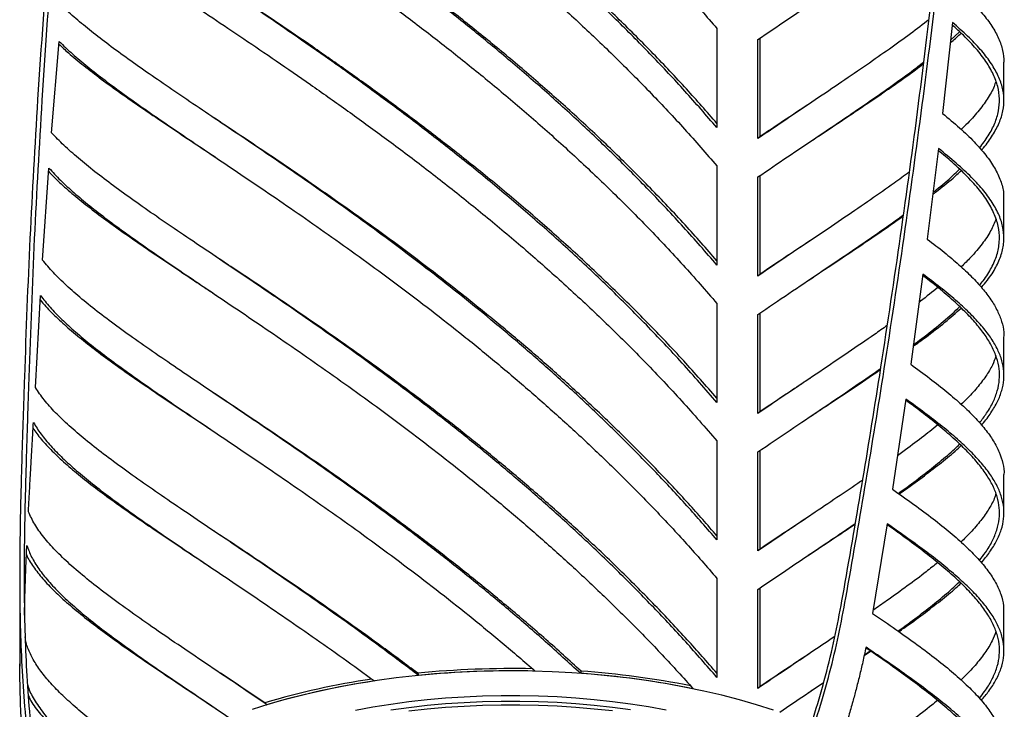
# Model space of a CAD drawing. Header units: millimetres. Extents: x 40 to 3386, y 55 to 2397.
# Tile 10 of 12: x 2592 to 3036, y 1013 to 1324. Entities that reach past the tile are written whole.
import ezdxf

# ---------------------------------------------------------------- set-up
doc = ezdxf.new("R2010")
doc.units = ezdxf.units.MM
doc.header["$LTSCALE"] = 8

msp = doc.modelspace()

# ---------------------------------------------------------------- linework, layer by layer
for p, q in [((2906.36, 1320.33), (2906.36, 1275.62)), ((3012.59, 1323.05), (3008.09, 1281.99)), ((2924.84, 1270.65), (2924.84, 1315.36)), ((2925.85, 1271.53), (2925.85, 1316.04)), ((3011.71, 1315.08), (3015.85, 1318.86)), ((2606.22, 1273.24), (2609.61, 1314.49)), ((3035.81, 1287.84), (3035.81, 1305.14)), ((2925.85, 1271.53), (2924.84, 1270.65)), ((2947.4, 1268.57), (2949.84, 1270.21)), ((3006.26, 1266.18), (3001.26, 1225.27)), ((2677.79, 1263.78), (2680.23, 1262.15)), ((2602.17, 1215.81), (2605.02, 1257.31)), ((2906.36, 1258.28), (2906.36, 1213.57)), ((2924.84, 1208.6), (2924.84, 1253.31)), ((2925.85, 1209.49), (2925.85, 1253.99)), ((3035.81, 1225.79), (3035.81, 1243.09)), ((2925.85, 1209.49), (2924.84, 1208.6)), ((2999.24, 1209.51), (2993.76, 1168.76)), ((2947.56, 1206.63), (2949.84, 1208.15)), ((2598.91, 1158.27), (2601.19, 1199.84)), ((2906.36, 1196.23), (2906.36, 1151.52)), ((2924.84, 1146.55), (2924.84, 1191.26)), ((2925.85, 1147.44), (2925.85, 1191.94)), ((3035.81, 1163.74), (3035.81, 1181.04)), ((2947.43, 1161.83), (2947.56, 1161.91)), ((2991.53, 1153.09), (2985.51, 1112.39)), ((2925.85, 1147.44), (2924.84, 1146.55)), ((2947.51, 1144.54), (2949.84, 1146.11)), ((2677.79, 1139.51), (2680.23, 1137.87)), ((2906.36, 1134.19), (2906.36, 1089.47)), ((2924.84, 1084.5), (2924.84, 1129.21)), ((2925.85, 1085.39), (2925.85, 1129.89)), ((3035.81, 1101.7), (3035.81, 1118.99)), ((2983.1, 1096.78), (2976.59, 1056.32)), ((2925.85, 1085.39), (2924.84, 1084.5)), ((2947.57, 1082.54), (2949.84, 1084.06)), ((2677.79, 1077.28), (2677.94, 1077.17)), ((2677.94, 1077.17), (2680.22, 1075.65)), ((2591.81, 1073.64), (2591.81, 1032.51)), ((2906.36, 1072.14), (2906.36, 1027.43)), ((2924.84, 1022.45), (2924.84, 1067.16)), ((2925.85, 1023.34), (2925.85, 1067.85)), ((3035.81, 1039.47), (3035.81, 1056.78)), ((2972.85, 1037.66), (2975.47, 1039.47)), ((2972.78, 1037.34), (2975.69, 1039.32)), ((2591.83, 1033.49), (2591.91, 1032.51)), ((2771.36, 1029.32), (2771.74, 1028.31)), ((2845.03, 1030.29), (2844.75, 1029.28)), ((2925.85, 1023.34), (2924.84, 1022.45)), ((2949.77, 1021.96), (2954.43, 1025.06)), ((2677.79, 1015.05), (2677.95, 1014.94)), ((2677.95, 1014.94), (2680.23, 1013.42)), ((2702.37, 1015.98), (2703.38, 1015.09))]:
    msp.add_line(p, q)
at = {"flags": 128}
for points in [[(2931.81, 1012.72), (2924.24, 1015.09), (2916.49, 1017.3), (2908.57, 1019.35), (2900.5, 1021.23), (2892.29, 1022.95), (2883.95, 1024.49), (2875.49, 1025.86), (2866.94, 1027.05), (2858.3, 1028.06), (2849.59, 1028.89), (2840.82, 1029.54), (2832.01, 1030.01), (2823.16, 1030.3), (2814.31, 1030.4), (2805.45, 1030.32), (2796.6, 1030.05), (2787.78, 1029.6), (2779.01, 1028.97), (2770.29, 1028.16), (2761.64, 1027.17), (2753.08, 1026), (2744.61, 1024.65), (2736.26, 1023.13), (2728.03, 1021.43), (2719.95, 1019.57), (2712.01, 1017.54), (2704.24, 1015.35), (2696.65, 1012.99)], [(2743.23, 1012.65), (2751.17, 1014.1), (2759.22, 1015.38), (2767.37, 1016.49), (2775.6, 1017.42), (2783.9, 1018.16), (2792.26, 1018.72), (2800.65, 1019.1), (2809.07, 1019.3), (2817.5, 1019.31), (2825.92, 1019.14), (2834.32, 1018.78), (2842.68, 1018.24), (2850.99, 1017.52), (2859.23, 1016.62), (2867.39, 1015.53), (2875.45, 1014.27), (2883.4, 1012.84)], [(2759.22, 1012.81), (2767.37, 1013.92), (2775.6, 1014.84), (2783.9, 1015.59), (2792.26, 1016.15), (2800.65, 1016.53), (2809.07, 1016.73), (2817.5, 1016.74), (2825.92, 1016.57), (2834.32, 1016.21), (2842.68, 1015.67), (2850.99, 1014.95), (2859.23, 1014.04), (2867.39, 1012.96)], [(2767.37, 1012.29), (2775.6, 1013.22), (2783.9, 1013.96), (2792.26, 1014.52), (2800.65, 1014.9), (2809.07, 1015.1), (2817.5, 1015.11), (2825.92, 1014.94), (2834.32, 1014.58), (2842.68, 1014.04), (2850.99, 1013.32), (2859.23, 1012.42)]]:
    msp.add_lwpolyline(points, dxfattribs=at)
for centre, radius, start, end in [((2813.78, 604.27), 427.16, 88.7374, 95.6996), ((2803.92, 672.87), 357.82, 98.5582, 106.4872), ((2813.79, 607.01), 423.39, 88.5635, 95.6993), ((2816.47, 635.4), 394.89, 78.4189, 85.8943), ((2816.41, 632.05), 399.27, 78.712, 85.8905), ((2804.09, 674.77), 354.91, 98.4571, 106.4855)]:
    msp.add_arc(centre, radius, start, end)
for points in [[(2627.62, 1576.77), (2624.65, 1552.89), (2618.7, 1505.14), (2611.23, 1433.08), (2604.77, 1360.79), (2601.52, 1312.41), (2599.89, 1288.22)], [(2629.3, 1576.21), (2626.35, 1552.35), (2620.46, 1504.64), (2613.06, 1432.66), (2606.66, 1360.44), (2603.43, 1312.11), (2601.81, 1287.95)], [(2635.09, 1541.56), (2638.13, 1539.35), (2644.21, 1534.94), (2654.36, 1527.88), (2665.21, 1520.47), (2676.79, 1512.66), (2689.02, 1504.42), (2701.84, 1495.74), (2715.2, 1486.59), (2729.04, 1476.96), (2743.27, 1466.83), (2757.84, 1456.18), (2772.68, 1445.02), (2787.72, 1433.32), (2802.88, 1421.08), (2818.1, 1408.3), (2833.29, 1394.98), (2848.39, 1381.12), (2863.32, 1366.72), (2878.02, 1351.79), (2892.43, 1336.38), (2901.71, 1325.68), (2906.36, 1320.33)], [(2906.36, 1275.62), (2901.57, 1281.14), (2891.99, 1292.17), (2877.1, 1308.04), (2861.92, 1323.4), (2846.49, 1338.18), (2830.9, 1352.39), (2815.22, 1366.04), (2799.53, 1379.1), (2783.91, 1391.59), (2768.45, 1403.51), (2753.21, 1414.86), (2738.29, 1425.67), (2723.74, 1435.93), (2709.66, 1445.66), (2696.11, 1454.89), (2683.15, 1463.63), (2670.86, 1471.9), (2659.29, 1479.74), (2648.52, 1487.16), (2638.52, 1494.23), (2632.62, 1498.65), (2629.67, 1500.86)], [(2627.67, 1485.11), (2630.58, 1482.9), (2636.41, 1478.47), (2646.33, 1471.4), (2657.05, 1463.97), (2668.61, 1456.12), (2680.92, 1447.83), (2693.92, 1439.07), (2707.54, 1429.81), (2721.72, 1420.03), (2736.37, 1409.72), (2751.43, 1398.86), (2766.81, 1387.43), (2782.44, 1375.43), (2798.23, 1362.84), (2814.1, 1349.66), (2829.97, 1335.89), (2845.76, 1321.54), (2861.38, 1306.6), (2876.75, 1291.08), (2891.82, 1275.03), (2901.51, 1263.87), (2906.36, 1258.28)], [(2979.78, 1163.74), (2982.79, 1183.5), (2988.81, 1223.02), (2996.95, 1282.66), (3004.37, 1342.53), (3011.06, 1402.63), (3014.84, 1442.86), (3016.73, 1462.98)], [(2981.29, 1163.07), (2984.33, 1182.84), (2990.4, 1222.39), (2998.61, 1282.08), (3006.1, 1342.01), (3012.86, 1402.17), (3016.67, 1442.45), (3018.58, 1462.58)], [(2906.36, 1213.57), (2901.36, 1219.32), (2891.37, 1230.82), (2875.83, 1247.32), (2859.98, 1263.27), (2843.86, 1278.59), (2827.58, 1293.29), (2811.22, 1307.37), (2794.88, 1320.82), (2778.65, 1333.65), (2762.6, 1345.86), (2746.84, 1357.47), (2731.45, 1368.47), (2716.52, 1378.9), (2702.12, 1388.76), (2688.33, 1398.08), (2675.25, 1406.89), (2662.92, 1415.22), (2651.43, 1423.08), (2640.85, 1430.52), (2631.15, 1437.6), (2625.54, 1442.02), (2622.74, 1444.24)], [(2620.93, 1428.44), (2623.69, 1426.22), (2629.2, 1421.79), (2638.8, 1414.71), (2649.31, 1407.26), (2660.78, 1399.39), (2673.1, 1391.05), (2686.21, 1382.22), (2700.05, 1372.87), (2714.53, 1362.97), (2729.57, 1352.5), (2745.08, 1341.44), (2760.98, 1329.77), (2777.18, 1317.47), (2793.59, 1304.55), (2810.11, 1290.99), (2826.66, 1276.78), (2843.13, 1261.94), (2859.43, 1246.47), (2875.47, 1230.36), (2891.2, 1213.67), (2901.3, 1202.05), (2906.36, 1196.23)], [(2906.36, 1151.52), (2901.16, 1157.5), (2890.76, 1169.46), (2874.56, 1186.6), (2858.03, 1203.12), (2841.23, 1218.98), (2824.26, 1234.16), (2807.24, 1248.67), (2790.25, 1262.49), (2773.4, 1275.65), (2756.8, 1288.13), (2740.54, 1299.97), (2724.71, 1311.16), (2709.42, 1321.73), (2694.75, 1331.71), (2680.79, 1341.11), (2667.63, 1349.98), (2655.34, 1358.33), (2644, 1366.22), (2633.69, 1373.67), (2624.38, 1380.76), (2619.13, 1385.19), (2616.51, 1387.41)], [(2614.9, 1371.56), (2617.47, 1369.34), (2622.6, 1364.89), (2631.79, 1357.81), (2642.01, 1350.35), (2653.3, 1342.45), (2665.56, 1334.08), (2678.73, 1325.2), (2692.73, 1315.78), (2707.47, 1305.77), (2722.85, 1295.15), (2738.79, 1283.91), (2755.19, 1272.01), (2771.95, 1259.45), (2788.96, 1246.21), (2806.13, 1232.27), (2823.34, 1217.65), (2840.49, 1202.33), (2857.49, 1186.33), (2874.2, 1169.63), (2890.59, 1152.32), (2901.1, 1140.23), (2906.36, 1134.19)], [(2906.36, 1089.47), (2901.86, 1094.66), (2892.87, 1105.02), (2878.92, 1119.98), (2864.71, 1134.48), (2850.26, 1148.48), (2835.65, 1161.97), (2820.94, 1174.97), (2806.2, 1187.45), (2791.5, 1199.43), (2776.89, 1210.9), (2762.45, 1221.87), (2748.24, 1232.34), (2734.33, 1242.33), (2720.77, 1251.85), (2707.62, 1260.9), (2694.96, 1269.52), (2682.82, 1277.7), (2671.28, 1285.47), (2660.37, 1292.86), (2650.15, 1299.88), (2640.66, 1306.56), (2631.95, 1312.93), (2624.07, 1319.01), (2616.97, 1324.85), (2612.99, 1328.55), (2611, 1330.4)], [(2609.61, 1314.49), (2611.55, 1312.63), (2615.42, 1308.92), (2622.38, 1303.08), (2630.16, 1297), (2638.79, 1290.62), (2648.22, 1283.93), (2658.41, 1276.9), (2669.31, 1269.51), (2680.87, 1261.72), (2693.04, 1253.52), (2705.76, 1244.88), (2718.97, 1235.79), (2732.62, 1226.24), (2746.64, 1216.2), (2760.97, 1205.66), (2775.54, 1194.63), (2790.28, 1183.08), (2805.14, 1171.02), (2820.03, 1158.44), (2834.89, 1145.34), (2849.66, 1131.72), (2864.26, 1117.59), (2878.63, 1102.95), (2892.73, 1087.85), (2901.81, 1077.37), (2906.36, 1072.14)], [(2599.89, 1288.22), (2598.66, 1267.41), (2596.2, 1225.77), (2594.69, 1184.03), (2593.94, 1163.17)], [(2601.81, 1287.95), (2600.6, 1267.15), (2598.16, 1225.56), (2596.67, 1183.87), (2595.92, 1163.02)], [(2906.36, 1027.43), (2901.69, 1032.8), (2892.36, 1043.56), (2877.86, 1059.04), (2863.09, 1074.04), (2848.07, 1088.5), (2832.89, 1102.41), (2817.62, 1115.79), (2802.32, 1128.61), (2787.09, 1140.89), (2771.98, 1152.62), (2757.07, 1163.82), (2742.44, 1174.49), (2728.15, 1184.64), (2714.28, 1194.29), (2700.88, 1203.45), (2688.03, 1212.14), (2675.79, 1220.38), (2664.22, 1228.19), (2653.36, 1235.61), (2643.28, 1242.65), (2634.02, 1249.34), (2625.63, 1255.71), (2618.16, 1261.8), (2611.57, 1267.65), (2608, 1271.38), (2606.22, 1273.24)], [(2605.02, 1257.31), (2606.68, 1255.5), (2610.01, 1251.89), (2616.2, 1246.22), (2623.24, 1240.33), (2631.17, 1234.18), (2639.95, 1227.74), (2649.53, 1220.97), (2659.87, 1213.86), (2670.92, 1206.37), (2682.63, 1198.48), (2694.94, 1190.18), (2707.81, 1181.43), (2721.17, 1172.22), (2734.95, 1162.53), (2749.1, 1152.36), (2763.55, 1141.69), (2778.23, 1130.5), (2793.07, 1118.8), (2808.01, 1106.58), (2822.98, 1093.83), (2837.91, 1080.56), (2852.72, 1066.77), (2867.35, 1052.45), (2881.76, 1037.67), (2891.09, 1027.39), (2895.75, 1022.25)], [(2844.75, 1029.28), (2839.52, 1034.06), (2829.07, 1043.64), (2813.27, 1057.27), (2797.48, 1070.36), (2781.78, 1082.85), (2766.24, 1094.77), (2750.95, 1106.11), (2735.98, 1116.9), (2721.41, 1127.14), (2707.32, 1136.85), (2693.77, 1146.05), (2680.84, 1154.77), (2668.6, 1163.01), (2657.11, 1170.82), (2646.42, 1178.21), (2636.59, 1185.23), (2627.68, 1191.9), (2619.72, 1198.26), (2612.78, 1204.34), (2606.8, 1210.2), (2603.71, 1213.94), (2602.17, 1215.81)], [(2601.19, 1199.84), (2602.56, 1198.08), (2605.31, 1194.56), (2610.66, 1189.08), (2616.87, 1183.4), (2624.02, 1177.49), (2632.03, 1171.31), (2640.89, 1164.84), (2650.54, 1158.04), (2660.95, 1150.9), (2672.06, 1143.37), (2683.83, 1135.45), (2696.2, 1127.1), (2709.11, 1118.31), (2722.51, 1109.06), (2736.33, 1099.33), (2750.5, 1089.11), (2764.97, 1078.39), (2779.66, 1067.17), (2794.51, 1055.41), (2809.45, 1043.17), (2819.42, 1034.57), (2824.4, 1030.27)], [(2963.14, 1064.18), (2966.03, 1080.72), (2971.81, 1113.79), (2977.13, 1147.09), (2979.78, 1163.74)], [(2964.5, 1063.42), (2967.42, 1079.97), (2973.25, 1113.07), (2978.61, 1146.4), (2981.29, 1163.07)], [(2771.74, 1028.31), (2766.53, 1032.25), (2756.11, 1040.12), (2740.85, 1051.2), (2725.95, 1061.76), (2711.53, 1071.75), (2697.64, 1081.22), (2684.36, 1090.18), (2671.77, 1098.66), (2659.93, 1106.67), (2648.9, 1114.26), (2638.74, 1121.46), (2629.51, 1128.29), (2621.25, 1134.79), (2614, 1141), (2607.82, 1146.96), (2602.66, 1152.71), (2600.16, 1156.42), (2598.91, 1158.27)], [(2598.02, 1142.47), (2599.09, 1140.75), (2601.22, 1137.3), (2605.68, 1131.97), (2611.03, 1126.47), (2617.34, 1120.77), (2624.56, 1114.83), (2632.65, 1108.62), (2641.59, 1102.11), (2651.32, 1095.27), (2661.81, 1088.08), (2673, 1080.51), (2684.84, 1072.54), (2697.29, 1064.14), (2710.27, 1055.29), (2723.73, 1045.97), (2737.6, 1036.21), (2747.13, 1029.28), (2751.89, 1025.82)], [(2703.38, 1015.09), (2698.62, 1018.32), (2689.1, 1024.78), (2675.72, 1033.78), (2663.09, 1042.31), (2651.34, 1050.35), (2640.53, 1057.95), (2630.72, 1065.15), (2621.96, 1071.98), (2614.31, 1078.5), (2607.8, 1084.73), (2602.51, 1090.74), (2598.35, 1096.56), (2596.62, 1100.34), (2595.76, 1102.23)], [(2595.03, 1087.02), (2595.67, 1085.28), (2596.97, 1081.79), (2600.28, 1076.44), (2604.58, 1070.96), (2609.94, 1065.3), (2616.32, 1059.42), (2623.67, 1053.3), (2631.98, 1046.89), (2641.19, 1040.17), (2651.25, 1033.09), (2662.14, 1025.63), (2673.74, 1017.79), (2682.05, 1012.19), (2686.2, 1009.39)]]:
    msp.add_open_spline(points, degree=3)
for points, knots in [([(2906.36, 1277.5), (2901.8, 1282.71), (2892.41, 1293.44), (2877.67, 1309.03), (2862.36, 1324.4), (2846.79, 1339.2), (2831.05, 1353.42), (2815.23, 1367.07), (2799.4, 1380.13), (2783.64, 1392.61), (2768.03, 1404.52), (2752.66, 1415.86), (2737.6, 1426.63), (2722.93, 1436.87), (2708.7, 1446.57), (2695.07, 1455.73), (2685.18, 1462.31), (2680.08, 1465.7), (2679.1, 1466.35)], [0, 0, 0, 0, 0.062067, 0.127934, 0.1938, 0.259667, 0.325534, 0.3914, 0.457267, 0.523133, 0.589, 0.654866, 0.720733, 0.786599, 0.852466, 0.918333, 0.984199, 1, 1, 1, 1]), ([(2906.36, 1215.45), (2901.59, 1220.89), (2891.79, 1232.09), (2876.39, 1248.31), (2860.4, 1264.27), (2844.13, 1279.61), (2827.71, 1294.32), (2811.2, 1308.4), (2794.71, 1321.85), (2778.33, 1334.67), (2762.14, 1346.87), (2746.23, 1358.45), (2730.7, 1369.43), (2715.63, 1379.83), (2701.12, 1389.64), (2688.89, 1397.8), (2681.82, 1402.5), (2679.11, 1404.29)], [0, 0, 0, 0, 0.064855, 0.133507, 0.202158, 0.27081, 0.339461, 0.408113, 0.476765, 0.545416, 0.614068, 0.68272, 0.751371, 0.820023, 0.888674, 0.957326, 1, 1, 1, 1]), ([(2924.84, 1315.36), (2929.17, 1318.29), (2937.82, 1324.17), (2950.06, 1332.41), (2961.69, 1340.25), (2972.6, 1347.69), (2982.76, 1354.75), (2992.09, 1361.46), (3000.51, 1367.77), (3005.33, 1371.72), (3007.68, 1373.64)], [0, 0, 0, 0, 0.125763, 0.251526, 0.377289, 0.503052, 0.628816, 0.754579, 0.880342, 1, 1, 1, 1]), ([(2906.36, 1153.4), (2901.39, 1159.07), (2891.17, 1170.73), (2875.11, 1187.59), (2858.43, 1204.14), (2841.48, 1220), (2824.36, 1235.19), (2807.18, 1249.7), (2790.04, 1263.52), (2773.04, 1276.66), (2756.28, 1289.13), (2739.87, 1300.94), (2723.91, 1312.1), (2708.45, 1322.65), (2693.73, 1332.54), (2683.93, 1339.04), (2679.32, 1342.11), (2679.12, 1342.24)], [0, 0, 0, 0, 0.067674, 0.139143, 0.210612, 0.282082, 0.353551, 0.425021, 0.49649, 0.56796, 0.639429, 0.710899, 0.782368, 0.853837, 0.925307, 0.996776, 1, 1, 1, 1]), ([(3014.22, 1338.92), (3016.48, 1336.88), (3021, 1332.8), (3026.34, 1326.99), (3030.59, 1321.34), (3033.59, 1315.83), (3035.47, 1310.45), (3035.69, 1306.9), (3035.8, 1305.14)], [0, 0, 0, 0, 0.167129, 0.334258, 0.501387, 0.668516, 0.835645, 1, 1, 1, 1]), ([(3001.98, 1324.29), (2999.26, 1322.19), (2993.75, 1317.93), (2984.28, 1311.11), (2973.93, 1303.88), (2962.76, 1296.26), (2950.82, 1288.2), (2938.22, 1279.73), (2929.3, 1273.67), (2924.84, 1270.65)], [0, 0, 0, 0, 0.139637, 0.283031, 0.426425, 0.569819, 0.713212, 0.856606, 1, 1, 1, 1]), ([(3024.81, 1266.38), (3026.2, 1268.23), (3029.06, 1272.02), (3031.86, 1277.56), (3033.57, 1283.11), (3034.01, 1288.61), (3033.21, 1294.13), (3031.18, 1299.7), (3027.92, 1305.37), (3023.42, 1311.19), (3018.33, 1316.69), (3014.23, 1320.38), (3012.47, 1321.97)], [0, 0, 0, 0, 0.0983735, 0.2013681, 0.3043628, 0.4073575, 0.5103522, 0.6133468, 0.7163415, 0.8193362, 0.9223309, 1, 1, 1, 1]), ([(3025.64, 1265.43), (3025.94, 1265.76), (3028.06, 1268.05), (3030.84, 1272.13), (3033.87, 1277.71), (3035.56, 1283.17), (3036.01, 1288.6), (3035.21, 1294.04), (3033.15, 1299.53), (3029.87, 1305.12), (3025.34, 1310.87), (3019.69, 1316.8), (3014.96, 1320.97), (3012.59, 1323.05)], [0, 0, 0, 0, 0.016461, 0.114815, 0.213169, 0.311523, 0.409877, 0.508231, 0.606585, 0.704938, 0.803292, 0.901646, 1, 1, 1, 1]), ([(3011.58, 1313.86), (3011.82, 1314.05), (3013.7, 1315.56), (3015.21, 1316.99), (3016.53, 1318.23)], [0, 0, 0, 0, 0.12483, 1, 1, 1, 1]), ([(2609.51, 1313.26), (2610.9, 1311.96), (2614.26, 1308.82), (2620.65, 1303.59), (2628.49, 1297.56), (2637.2, 1291.25), (2646.71, 1284.62), (2657.01, 1277.63), (2667.36, 1270.71), (2674.58, 1265.91), (2677.87, 1263.73)], [0, 0, 0, 0, 0.094075, 0.226563, 0.359051, 0.491539, 0.624027, 0.756515, 0.889003, 1, 1, 1, 1]), ([(2924.84, 1253.31), (2929.35, 1256.37), (2938.38, 1262.5), (2951.11, 1271.07), (2963.17, 1279.21), (2974.45, 1286.91), (2984.86, 1294.2), (2993.3, 1300.28), (2997.87, 1303.82), (2999.61, 1305.17)], [0, 0, 0, 0, 0.151034, 0.302069, 0.453103, 0.604137, 0.755171, 0.906206, 1, 1, 1, 1]), ([(2949.73, 1270.13), (2950.57, 1270.69), (2955.72, 1274.11), (2964.48, 1279.94), (2975.92, 1287.62), (2986.4, 1294.84), (2994.3, 1300.42), (2998.33, 1303.48), (2999.52, 1304.38)], [0, 0, 0, 0, 0.042303, 0.259219, 0.476135, 0.693051, 0.909967, 1, 1, 1, 1]), ([(3032.15, 1296.49), (3031.9, 1295.69), (3031.1, 1293.07), (3028.47, 1288.52), (3024.24, 1282.79), (3020.21, 1278.23), (3017.25, 1275.48), (3016.51, 1274.79)], [0, 0, 0, 0, 0.115521, 0.380697, 0.645873, 0.911048, 1, 1, 1, 1]), ([(2948.53, 1286.66), (2945.46, 1284.63), (2938.19, 1279.8), (2930.37, 1274.56), (2925.85, 1271.53)], [0, 0, 0, 0, 0.422407, 1, 1, 1, 1]), ([(2906.36, 1091.36), (2902.1, 1096.23), (2893.3, 1106.3), (2879.51, 1120.96), (2865.17, 1135.48), (2850.59, 1149.49), (2835.85, 1163), (2821.01, 1176), (2806.13, 1188.48), (2791.29, 1200.45), (2776.56, 1211.91), (2761.99, 1222.87), (2747.65, 1233.33), (2733.6, 1243.29), (2719.92, 1252.78), (2706.65, 1261.81), (2693.91, 1270.36), (2684.71, 1276.48), (2679.96, 1279.63), (2679.09, 1280.22)], [0, 0, 0, 0, 0.058056, 0.119915, 0.181775, 0.243634, 0.305493, 0.367352, 0.429211, 0.49107, 0.552929, 0.614788, 0.676647, 0.738506, 0.800365, 0.862224, 0.924083, 0.985942, 1, 1, 1, 1]), ([(3008.09, 1281.99), (3010.75, 1279.8), (3016.07, 1275.4), (3022.52, 1269.18), (3027.8, 1263.17), (3031.8, 1257.35), (3034.44, 1251.66), (3035.76, 1246.93), (3035.68, 1244.08), (3035.65, 1243.09)], [0, 0, 0, 0, 0.15313, 0.306259, 0.459389, 0.612519, 0.765649, 0.918778, 1, 1, 1, 1]), ([(3025.65, 1203.48), (3026.59, 1204.55), (3029.29, 1207.64), (3032.34, 1212.56), (3034.86, 1218.3), (3035.97, 1223.96), (3035.73, 1229.61), (3034.14, 1235.29), (3031.2, 1241.06), (3026.93, 1246.98), (3021.35, 1253.1), (3014.57, 1259.44), (3009.03, 1263.93), (3006.26, 1266.18)], [0, 0, 0, 0, 0.05023, 0.145207, 0.240184, 0.335161, 0.430138, 0.525115, 0.620092, 0.715069, 0.810046, 0.905023, 1, 1, 1, 1]), ([(3024.78, 1204.42), (3025.34, 1205.09), (3027.64, 1207.8), (3030.35, 1212.37), (3032.87, 1218.2), (3033.96, 1223.93), (3033.73, 1229.66), (3032.15, 1235.42), (3029.24, 1241.27), (3025.02, 1247.27), (3019.47, 1253.47), (3013.25, 1259.44), (3008.33, 1263.51), (3006.16, 1265.32)], [0, 0, 0, 0, 0.032038, 0.13085, 0.229661, 0.328473, 0.427285, 0.526096, 0.624908, 0.72372, 0.822531, 0.921343, 1, 1, 1, 1]), ([(2604.91, 1255.79), (2606.03, 1254.61), (2608.83, 1251.64), (2614.42, 1246.67), (2621.5, 1240.85), (2629.51, 1234.76), (2638.37, 1228.37), (2648.03, 1221.66), (2658.48, 1214.59), (2668.43, 1207.95), (2675.16, 1203.48), (2677.92, 1201.65)], [0, 0, 0, 0, 0.0787469, 0.1984884, 0.3182299, 0.4379715, 0.557713, 0.6774545, 0.7971961, 0.9169376, 1, 1, 1, 1]), ([(2993.11, 1255.52), (2990.86, 1253.86), (2985.44, 1249.86), (2975.73, 1243.08), (2964.24, 1235.21), (2951.86, 1226.86), (2938.78, 1218.06), (2929.49, 1211.75), (2924.84, 1208.6)], [0, 0, 0, 0, 0.12448, 0.299584, 0.474688, 0.649792, 0.824896, 1, 1, 1, 1]), ([(3003.74, 1245.54), (3004.82, 1246.37), (3008.86, 1249.44), (3013.12, 1252.95), (3015.88, 1255.57), (3016.5, 1256.15)], [0, 0, 0, 0, 0.221605, 0.826755, 1, 1, 1, 1]), ([(3003.85, 1246.43), (3004.31, 1246.79), (3007.68, 1249.41), (3011.73, 1252.86), (3014.83, 1255.87), (3015.8, 1256.81)], [0, 0, 0, 0, 0.096899, 0.715132, 1, 1, 1, 1]), ([(2924.84, 1191.26), (2929.54, 1194.45), (2938.94, 1200.83), (2952.15, 1209.72), (2964.65, 1218.16), (2976.22, 1226.1), (2984.86, 1232.12), (2989.26, 1235.38), (2990.47, 1236.27)], [0, 0, 0, 0, 0.185972, 0.371945, 0.557917, 0.74389, 0.929862, 1, 1, 1, 1]), ([(2949.69, 1208.05), (2950.9, 1208.86), (2956.58, 1212.63), (2965.99, 1218.89), (2977.69, 1226.8), (2985.81, 1232.35), (2989.72, 1235.18), (2990.39, 1235.66)], [0, 0, 0, 0, 0.077492, 0.365332, 0.653173, 0.941014, 1, 1, 1, 1]), ([(3032.23, 1234.36), (3031.51, 1232.57), (3030.02, 1228.86), (3026.1, 1223.09), (3021.66, 1217.71), (3017.99, 1214.17), (3016.51, 1212.74)], [0, 0, 0, 0, 0.259025, 0.536222, 0.813419, 1, 1, 1, 1]), ([(2948.52, 1224.61), (2945.64, 1222.69), (2938.39, 1217.88), (2930.56, 1212.64), (2925.85, 1209.49)], [0, 0, 0, 0, 0.398133, 1, 1, 1, 1]), ([(3001.26, 1225.27), (3003.84, 1223.29), (3008.99, 1219.32), (3015.61, 1213.69), (3021.39, 1208.26), (3026.22, 1203.01), (3030.1, 1197.91), (3033.02, 1192.93), (3034.91, 1188.03), (3035.81, 1184.08), (3035.72, 1181.76), (3035.69, 1181.04)], [0, 0, 0, 0, 0.1184389, 0.2368779, 0.3553168, 0.4737558, 0.5921947, 0.7106337, 0.8290726, 0.9475116, 1, 1, 1, 1]), ([(2906.36, 1029.31), (2901.93, 1034.38), (2892.79, 1044.83), (2878.45, 1060.03), (2863.54, 1075.05), (2848.38, 1089.51), (2833.06, 1103.44), (2817.65, 1116.82), (2802.22, 1129.64), (2786.84, 1141.91), (2771.6, 1153.64), (2756.56, 1164.82), (2741.79, 1175.47), (2727.37, 1185.59), (2713.37, 1195.21), (2699.87, 1204.32), (2688.39, 1211.98), (2681.7, 1216.43), (2679.09, 1218.16)], [0, 0, 0, 0, 0.060381, 0.124563, 0.188745, 0.252926, 0.317108, 0.38129, 0.445471, 0.509653, 0.573835, 0.638017, 0.702198, 0.76638, 0.830562, 0.894743, 0.958925, 1, 1, 1, 1]), ([(3024.8, 1142.32), (3025.93, 1143.78), (3028.41, 1146.98), (3031.08, 1151.79), (3033.01, 1156.81), (3033.9, 1161.78), (3033.8, 1166.74), (3032.69, 1171.71), (3030.57, 1176.75), (3027.47, 1181.87), (3023.38, 1187.12), (3018.35, 1192.53), (3012.35, 1198.13), (3006, 1203.54), (3001.25, 1207.21), (2999.15, 1208.84)], [0, 0, 0, 0, 0.065998, 0.145175, 0.224352, 0.303529, 0.382706, 0.461883, 0.54106, 0.620237, 0.699414, 0.778591, 0.857769, 0.936946, 1, 1, 1, 1]), ([(3025.67, 1141.32), (3025.8, 1141.46), (3027.58, 1143.38), (3030.08, 1146.92), (3033.09, 1151.96), (3034.99, 1156.91), (3035.91, 1161.81), (3035.8, 1166.7), (3034.68, 1171.6), (3032.54, 1176.57), (3029.41, 1181.62), (3025.29, 1186.8), (3020.2, 1192.15), (3014.16, 1197.69), (3007.25, 1203.43), (3001.91, 1207.49), (2999.24, 1209.51)], [0, 0, 0, 0, 0.006143, 0.082594, 0.159044, 0.235495, 0.311945, 0.388396, 0.464846, 0.541297, 0.617747, 0.694198, 0.770648, 0.847099, 0.923549, 1, 1, 1, 1]), ([(2677.79, 1201.73), (2678.15, 1201.49), (2678.96, 1200.95), (2679.77, 1200.41), (2680.23, 1200.1)], [0, 0, 0, 0, 0.442212, 1, 1, 1, 1]), ([(3006, 1203.43), (3003.52, 1201.4), (3000.89, 1199.24), (2997.72, 1196.9), (2997.52, 1196.75)], [0, 0, 0, 0, 0.938058, 1, 1, 1, 1]), ([(2601.08, 1197.91), (2601.9, 1196.89), (2604.12, 1194.14), (2608.83, 1189.47), (2615.08, 1183.86), (2622.29, 1178.01), (2630.38, 1171.89), (2639.32, 1165.48), (2649.05, 1158.74), (2659.58, 1151.63), (2669.2, 1145.21), (2675.57, 1140.98), (2677.94, 1139.41)], [0, 0, 0, 0, 0.063369, 0.172351, 0.281333, 0.390315, 0.499297, 0.608279, 0.717261, 0.826243, 0.935225, 1, 1, 1, 1]), ([(2994.84, 1176.84), (2996.72, 1178.2), (3001.98, 1182), (3009.34, 1187.75), (3014.18, 1192.01), (3016.56, 1194.09)], [0, 0, 0, 0, 0.221182, 0.618304, 1, 1, 1, 1]), ([(2994.93, 1177.52), (2996.21, 1178.46), (3000.83, 1181.87), (3007.53, 1187.31), (3013.21, 1192.09), (3015.57, 1194.48), (3015.85, 1194.76)], [0, 0, 0, 0, 0.152233, 0.550232, 0.948232, 1, 1, 1, 1]), ([(2983.16, 1186.29), (2981.26, 1184.94), (2975.79, 1181.05), (2965.66, 1174.14), (2952.92, 1165.51), (2939.34, 1156.38), (2929.67, 1149.83), (2924.84, 1146.55)], [0, 0, 0, 0, 0.116921, 0.33769, 0.55846, 0.77923, 1, 1, 1, 1]), ([(2993.76, 1168.76), (2996.68, 1166.62), (3002.54, 1162.33), (3010.18, 1156.28), (3016.93, 1150.46), (3022.69, 1144.88), (3027.45, 1139.48), (3031.16, 1134.23), (3033.86, 1129.09), (3035.37, 1124.04), (3035.99, 1120.68), (3035.81, 1119), (3035.81, 1118.99)], [0, 0, 0, 0, 0.111041, 0.222082, 0.333123, 0.444164, 0.555205, 0.666246, 0.777287, 0.888328, 0.999369, 1, 1, 1, 1]), ([(3032.23, 1172.42), (3031.73, 1171.08), (3030.63, 1168.1), (3027.75, 1163.36), (3023.78, 1158.17), (3020.02, 1153.97), (3017.29, 1151.41), (3016.53, 1150.7)], [0, 0, 0, 0, 0.192507, 0.43123, 0.669953, 0.908676, 1, 1, 1, 1]), ([(2924.84, 1129.21), (2929.72, 1132.53), (2939.49, 1139.15), (2953.21, 1148.38), (2966.04, 1157.07), (2975.07, 1163.22), (2979.47, 1166.35), (2980.26, 1166.91)], [0, 0, 0, 0, 0.237173, 0.474346, 0.711519, 0.948692, 1, 1, 1, 1]), ([(2949.66, 1145.98), (2951.23, 1147.03), (2957.45, 1151.16), (2967.37, 1157.78), (2975.98, 1163.55), (2979.92, 1166.29), (2980.19, 1166.48)], [0, 0, 0, 0, 0.139871, 0.5546774, 0.9694839, 1, 1, 1, 1]), ([(2593.94, 1163.17), (2593.86, 1160.85), (2593.72, 1156.45), (2593.52, 1150.14), (2593.33, 1144.25), (2593.14, 1138.38), (2592.95, 1132.33), (2592.76, 1126.09), (2592.58, 1119.83), (2592.34, 1111.25), (2592.08, 1100.29), (2591.87, 1086.94), (2591.78, 1071.96), (2591.92, 1055.33), (2592.48, 1037.07), (2593.57, 1018.78), (2595.23, 1000.46), (2596.98, 988.36), (2597.85, 982.29)], [0, 0, 0, 0, 0.03976, 0.075776, 0.108055, 0.139989, 0.175173, 0.210095, 0.244765, 0.279711, 0.352992, 0.426245, 0.499575, 0.598714, 0.698065, 0.79789, 0.89845, 1, 1, 1, 1]), ([(2595.92, 1163.02), (2595.85, 1160.71), (2595.71, 1156.31), (2595.51, 1150.01), (2595.32, 1144.13), (2595.13, 1138.27), (2594.94, 1132.23), (2594.75, 1125.99), (2594.57, 1119.75), (2594.34, 1111.18), (2594.08, 1100.24), (2593.87, 1086.92), (2593.78, 1071.96), (2593.92, 1055.37), (2594.47, 1037.16), (2595.56, 1018.92), (2597.2, 1000.65), (2598.93, 988.58), (2599.8, 982.53)], [0, 0, 0, 0, 0.03982, 0.075888, 0.108213, 0.140188, 0.175415, 0.210376, 0.245082, 0.28006, 0.353397, 0.426687, 0.500035, 0.599167, 0.69847, 0.798205, 0.898631, 1, 1, 1, 1]), ([(2948.51, 1162.55), (2945.81, 1160.76), (2938.58, 1155.97), (2930.75, 1150.72), (2925.85, 1147.44)], [0, 0, 0, 0, 0.37379, 1, 1, 1, 1]), ([(2845.03, 1030.29), (2839.75, 1035.09), (2829.21, 1044.67), (2813.26, 1058.3), (2797.34, 1071.38), (2781.49, 1083.87), (2765.81, 1095.77), (2750.38, 1107.1), (2735.27, 1117.87), (2720.57, 1128.08), (2706.33, 1137.76), (2692.73, 1146.89), (2683.64, 1152.92), (2679.32, 1155.8), (2679.1, 1155.94)], [0, 0, 0, 0, 0.090476, 0.180951, 0.271427, 0.361903, 0.452379, 0.542854, 0.63333, 0.723806, 0.814282, 0.904757, 0.995233, 1, 1, 1, 1]), ([(3024.73, 1080.23), (3025.67, 1081.41), (3028.02, 1084.35), (3030.66, 1088.9), (3032.77, 1093.96), (3033.83, 1098.96), (3033.88, 1103.94), (3032.91, 1108.94), (3030.93, 1113.98), (3027.95, 1119.12), (3023.98, 1124.37), (3019.03, 1129.78), (3013.15, 1135.38), (3006.31, 1141.22), (2999.13, 1146.91), (2993.84, 1150.81), (2991.45, 1152.57)], [0, 0, 0, 0, 0.049372, 0.123514, 0.197656, 0.271798, 0.34594, 0.420082, 0.494224, 0.568365, 0.642507, 0.716649, 0.790791, 0.864933, 0.939075, 1, 1, 1, 1]), ([(3025.6, 1079.19), (3026.92, 1080.8), (3029.68, 1084.15), (3032.64, 1089.08), (3034.76, 1094.07), (3035.83, 1099), (3035.88, 1103.91), (3034.91, 1108.83), (3032.91, 1113.81), (3029.9, 1118.88), (3025.89, 1124.07), (3020.9, 1129.41), (3014.96, 1134.95), (3008.07, 1140.71), (3000.34, 1146.71), (2994.47, 1150.96), (2991.53, 1153.09)], [0, 0, 0, 0, 0.066248, 0.138075, 0.209902, 0.281729, 0.353557, 0.425384, 0.497211, 0.569038, 0.640865, 0.712692, 0.784519, 0.856346, 0.928173, 1, 1, 1, 1]), ([(2595.76, 1102.23), (2595.89, 1104.58), (2596.13, 1109.18), (2596.5, 1115.93), (2596.86, 1122.23), (2597.21, 1128.5), (2597.59, 1135.16), (2597.87, 1139.92), (2598.02, 1142.47)], [0, 0, 0, 0, 0.173313, 0.339967, 0.500009, 0.641626, 0.808278, 1, 1, 1, 1]), ([(2597.87, 1139.97), (2598.39, 1139.16), (2600.02, 1136.65), (2603.81, 1132.3), (2609.18, 1126.88), (2615.56, 1121.23), (2622.84, 1115.36), (2631.01, 1109.21), (2640.02, 1102.75), (2649.84, 1095.97), (2660.45, 1088.82), (2669.82, 1082.57), (2675.89, 1078.54), (2677.94, 1077.18)], [0, 0, 0, 0, 0.047325, 0.147481, 0.247636, 0.347792, 0.447947, 0.548103, 0.648259, 0.748414, 0.84857, 0.948725, 1, 1, 1, 1]), ([(3006.02, 1141.38), (3003.62, 1139.46), (2998.74, 1135.55), (2992.53, 1130.91), (2988.59, 1128.1), (2987.74, 1127.5)], [0, 0, 0, 0, 0.432189, 0.877316, 1, 1, 1, 1]), ([(2988.18, 1110.49), (2989.07, 1111.13), (2993.06, 1113.98), (2999.37, 1118.73), (3006.95, 1124.76), (3012.44, 1129.4), (3015.08, 1131.98), (3015.83, 1132.72)], [0, 0, 0, 0, 0.077701, 0.349153, 0.620605, 0.892057, 1, 1, 1, 1]), ([(2988.53, 1110.25), (2989.84, 1111.17), (2994.3, 1114.29), (3001.07, 1119.29), (3008.69, 1125.25), (3013.83, 1129.48), (3016.14, 1131.68), (3016.53, 1132.05)], [0, 0, 0, 0, 0.115753, 0.391849, 0.667945, 0.94404, 1, 1, 1, 1]), ([(2972.13, 1116.53), (2971.81, 1116.3), (2968.18, 1113.78), (2960.57, 1108.64), (2949.32, 1101.04), (2937.41, 1093.03), (2929.03, 1087.34), (2924.84, 1084.5)], [0, 0, 0, 0, 0.024068, 0.268051, 0.512034, 0.756017, 1, 1, 1, 1]), ([(2985.51, 1112.39), (2988.79, 1110.08), (2995.35, 1105.46), (3004.03, 1098.96), (3011.78, 1092.75), (3018.5, 1086.8), (3024.18, 1081.09), (3028.76, 1075.56), (3032.25, 1070.19), (3034.57, 1064.92), (3035.75, 1060.47), (3035.69, 1057.76), (3035.67, 1056.78)], [0, 0, 0, 0, 0.104522, 0.209044, 0.313566, 0.418088, 0.52261, 0.627133, 0.731655, 0.836177, 0.940699, 1, 1, 1, 1]), ([(3032.19, 1110.36), (3032.04, 1109.84), (3031.4, 1107.61), (3029.2, 1103.6), (3025.56, 1098.28), (3021.32, 1093.28), (3017.89, 1089.96), (3016.42, 1088.53)], [0, 0, 0, 0, 0.075384, 0.321815, 0.568245, 0.814675, 1, 1, 1, 1]), ([(2948.54, 1100.53), (2945.21, 1098.31), (2937.91, 1093.47), (2930.09, 1088.23), (2925.85, 1085.39)], [0, 0, 0, 0, 0.4571916, 1, 1, 1, 1]), ([(2771.36, 1029.32), (2766.1, 1033.25), (2755.59, 1041.12), (2740.19, 1052.18), (2725.16, 1062.7), (2710.59, 1072.67), (2696.61, 1082.08), (2686.09, 1089.08), (2680.49, 1092.8), (2679.1, 1093.72)], [0, 0, 0, 0, 0.157964, 0.315927, 0.473891, 0.631854, 0.789818, 0.947781, 1, 1, 1, 1]), ([(2924.84, 1067.16), (2929.08, 1070.04), (2937.55, 1075.79), (2949.53, 1083.86), (2960.02, 1090.93), (2966.17, 1095.12), (2968.78, 1096.91)], [0, 0, 0, 0, 0.267461, 0.534923, 0.802384, 1, 1, 1, 1]), ([(2949.8, 1084.03), (2950.1, 1084.23), (2954.44, 1087.11), (2960.83, 1091.35), (2966.57, 1095.21), (2968.74, 1096.67)], [0, 0, 0, 0, 0.043305, 0.639426, 1, 1, 1, 1]), ([(3024.75, 1018.03), (3025.55, 1019.03), (3027.8, 1021.79), (3030.4, 1026.17), (3032.61, 1031.24), (3033.77, 1036.24), (3033.92, 1041.22), (3033.06, 1046.21), (3031.18, 1051.24), (3028.3, 1056.37), (3024.43, 1061.61), (3019.58, 1067), (3013.79, 1072.58), (3007.07, 1078.37), (2999.45, 1084.43), (2991.48, 1090.4), (2985.69, 1094.52), (2983.04, 1096.4)], [0, 0, 0, 0, 0.038986, 0.108412, 0.177838, 0.247264, 0.31669, 0.386116, 0.455543, 0.524969, 0.594395, 0.663821, 0.733247, 0.802673, 0.872099, 0.941526, 1, 1, 1, 1]), ([(3025.61, 1017.02), (3026.8, 1018.44), (3029.45, 1021.61), (3032.38, 1026.36), (3034.6, 1031.35), (3035.77, 1036.28), (3035.92, 1041.19), (3035.05, 1046.11), (3033.16, 1051.08), (3030.25, 1056.13), (3026.34, 1061.31), (3021.45, 1066.63), (3015.6, 1072.15), (3008.83, 1077.88), (3001.14, 1083.87), (2992.64, 1090.13), (2986.28, 1094.56), (2983.1, 1096.78)], [0, 0, 0, 0, 0.054811, 0.122325, 0.189838, 0.257352, 0.324865, 0.392379, 0.459892, 0.527406, 0.594919, 0.662433, 0.729946, 0.79746, 0.864973, 0.932487, 1, 1, 1, 1]), ([(2593.98, 1055.58), (2594.02, 1057.48), (2594.11, 1061.51), (2594.27, 1067.34), (2594.47, 1073.41), (2594.71, 1079.87), (2594.92, 1084.52), (2595.03, 1087.02)], [0, 0, 0, 0, 0.181522, 0.383104, 0.555375, 0.760994, 1, 1, 1, 1]), ([(2594.85, 1082.85), (2594.97, 1082.55), (2595.8, 1080.52), (2598.39, 1076.69), (2602.67, 1071.28), (2608.09, 1065.69), (2614.52, 1059.88), (2621.94, 1053.82), (2630.32, 1047.48), (2639.62, 1040.81), (2649.77, 1033.79), (2660.78, 1026.37), (2670.19, 1020.1), (2676.16, 1016.13), (2677.95, 1014.94)], [0, 0, 0, 0, 0.016343, 0.110655, 0.204968, 0.29928, 0.393593, 0.487905, 0.582218, 0.67653, 0.770843, 0.865155, 0.959468, 1, 1, 1, 1]), ([(3005.87, 1079.25), (3004.2, 1077.89), (3000.04, 1074.49), (2992.34, 1068.73), (2984.34, 1062.95), (2978.86, 1059.15), (2976.82, 1057.73)], [0, 0, 0, 0, 0.206343, 0.512251, 0.818159, 1, 1, 1, 1]), ([(2988.08, 1048.36), (2988.41, 1048.59), (2991.89, 1051.06), (2997.78, 1055.47), (3005.6, 1061.59), (3011.59, 1066.61), (3014.64, 1069.53), (3015.74, 1070.58)], [0, 0, 0, 0, 0.027755, 0.300481, 0.573207, 0.845933, 1, 1, 1, 1]), ([(2988.42, 1048.12), (2989.17, 1048.64), (2993.11, 1051.38), (2999.46, 1056.04), (3007.33, 1062.1), (3012.97, 1066.7), (3015.68, 1069.24), (3016.42, 1069.93)], [0, 0, 0, 0, 0.064477, 0.341785, 0.619093, 0.8964, 1, 1, 1, 1]), ([(2894.17, 903.31), (2895.65, 905.19), (2898.46, 908.77), (2902.36, 913.98), (2905.89, 918.87), (2909.27, 923.8), (2912.63, 928.93), (2915.98, 934.27), (2919.2, 939.65), (2923.45, 947.09), (2928.55, 956.68), (2934.25, 968.5), (2940.07, 981.9), (2945.84, 996.92), (2951.33, 1013.55), (2956.03, 1030.34), (2960.04, 1047.26), (2962.1, 1058.52), (2963.14, 1064.18)], [0, 0, 0, 0, 0.039808, 0.075874, 0.108205, 0.140181, 0.175398, 0.21036, 0.245079, 0.280059, 0.353393, 0.426683, 0.500033, 0.599162, 0.698463, 0.798199, 0.898627, 1, 1, 1, 1]), ([(2894.9, 902.35), (2896.39, 904.23), (2899.23, 907.82), (2903.17, 913.04), (2906.73, 917.94), (2910.14, 922.88), (2913.53, 928.01), (2916.9, 933.35), (2920.16, 938.74), (2924.45, 946.19), (2929.59, 955.8), (2935.34, 967.64), (2941.22, 981.06), (2947.04, 996.09), (2952.58, 1012.74), (2957.32, 1029.55), (2961.36, 1046.48), (2963.45, 1057.76), (2964.5, 1063.42)], [0, 0, 0, 0, 0.039883, 0.076013, 0.108398, 0.14042, 0.175683, 0.210686, 0.24544, 0.280449, 0.353829, 0.427142, 0.500494, 0.599593, 0.69883, 0.79847, 0.898775, 1, 1, 1, 1]), ([(2976.59, 1056.32), (2980.16, 1053.87), (2987.31, 1048.97), (2996.89, 1042.11), (3005.56, 1035.56), (3013.21, 1029.33), (3019.8, 1023.36), (3025.31, 1017.61), (3029.69, 1012.05), (3032.96, 1006.64), (3034.98, 1001.33), (3035.89, 997.32), (3035.73, 995.06), (3035.69, 994.56)], [0, 0, 0, 0, 0.097208, 0.194416, 0.291624, 0.388832, 0.486039, 0.583247, 0.680455, 0.777663, 0.874871, 0.972079, 1, 1, 1, 1]), ([(2647.18, 991.07), (2643.95, 993.35), (2637.5, 997.91), (2628.88, 1004.34), (2621.08, 1010.5), (2614.21, 1016.39), (2608.28, 1022.06), (2603.33, 1027.53), (2599.37, 1032.85), (2596.48, 1038.04), (2594.76, 1042.31), (2594.41, 1044.85), (2594.29, 1045.7)], [0, 0, 0, 0, 0.105208, 0.210416, 0.315625, 0.420833, 0.526041, 0.631249, 0.736457, 0.841666, 0.946874, 1, 1, 1, 1]), ([(2959.57, 1045.92), (2956.44, 1043.81), (2949.46, 1039.09), (2937.87, 1031.3), (2929.18, 1025.4), (2924.84, 1022.45)], [0, 0, 0, 0, 0.2893283, 0.6446642, 1, 1, 1, 1]), ([(3032.19, 1048.09), (3031.67, 1046.69), (3030.49, 1043.52), (3027.35, 1038.48), (3022.9, 1032.88), (3019.21, 1028.84), (3016.72, 1026.57), (3016.42, 1026.3)], [0, 0, 0, 0, 0.200782, 0.455689, 0.710596, 0.965502, 1, 1, 1, 1]), ([(2973.6, 1041.05), (2973.12, 1038.84), (2972.17, 1034.51), (2970.66, 1028.13), (2969.17, 1022.16), (2967.56, 1016.18), (2965.75, 1009.81), (2964.38, 1005.25), (2963.65, 1002.81)], [0, 0, 0, 0, 0.173282, 0.339909, 0.49993, 0.641585, 0.808263, 1, 1, 1, 1]), ([(3024.72, 955.78), (3025.42, 956.62), (3027.58, 959.24), (3030.15, 963.49), (3032.46, 968.57), (3033.71, 973.58), (3033.95, 978.57), (3033.17, 983.57), (3031.37, 988.61), (3028.56, 993.74), (3024.75, 998.98), (3019.97, 1004.37), (3014.23, 1009.94), (3007.57, 1015.74), (3000, 1021.78), (2991.56, 1028.11), (2982.79, 1034.41), (2976.47, 1038.78), (2973.55, 1040.8)], [0, 0, 0, 0, 0.030949, 0.096153, 0.161356, 0.22656, 0.291764, 0.356967, 0.422171, 0.487374, 0.552578, 0.617781, 0.682985, 0.748189, 0.813392, 0.878596, 0.943799, 1, 1, 1, 1]), ([(3025.61, 954.82), (3026.68, 956.07), (3029.23, 959.08), (3032.13, 963.68), (3034.45, 968.69), (3035.71, 973.64), (3035.95, 978.55), (3035.16, 983.48), (3033.34, 988.45), (3030.51, 993.51), (3026.67, 998.68), (3021.85, 1004.01), (3016.06, 1009.52), (3009.33, 1015.25), (3001.7, 1021.23), (2993.18, 1027.5), (2983.88, 1034.05), (2977.03, 1038.72), (2973.6, 1041.05)], [0, 0, 0, 0, 0.04538, 0.109021, 0.172662, 0.236304, 0.299945, 0.363586, 0.427228, 0.490869, 0.55451, 0.618152, 0.681793, 0.745435, 0.809076, 0.872717, 0.936359, 1, 1, 1, 1]), ([(2948.54, 1038.47), (2945.35, 1036.36), (2938.07, 1031.53), (2930.25, 1026.29), (2925.85, 1023.34)], [0, 0, 0, 0, 0.437088, 1, 1, 1, 1]), ([(2593.26, 995.89), (2593.12, 997.98), (2592.83, 1002.15), (2592.5, 1008.41), (2592.25, 1014.3), (2592.06, 1020.2), (2591.91, 1026.49), (2591.86, 1031.04), (2591.83, 1033.49)], [0, 0, 0, 0, 0.16824, 0.334934, 0.500126, 0.638639, 0.805254, 1, 1, 1, 1]), ([(2702.37, 1015.98), (2697.55, 1019.21), (2689.51, 1024.6), (2682.08, 1029.53), (2679.11, 1031.5)], [0, 0, 0, 0, 0.600306, 1, 1, 1, 1]), ([(2595.32, 1024.38), (2595.56, 1023.54), (2596.34, 1020.76), (2599.11, 1015.94), (2603.57, 1009.85), (2609.42, 1003.55), (2616.54, 996.98), (2624.82, 990.12), (2631.32, 985.24), (2634.57, 982.79)], [0, 0, 0, 0, 0.066992, 0.222493, 0.377994, 0.533496, 0.688997, 0.844499, 1, 1, 1, 1]), ([(2934.66, 1011.78), (2938.79, 1014.57), (2945.62, 1019.18), (2951.95, 1023.44), (2954.45, 1025.13)], [0, 0, 0, 0, 0.604848, 1, 1, 1, 1]), ([(2947.4, 1020.38), (2947.81, 1020.65), (2948.62, 1021.2), (2949.43, 1021.74), (2949.84, 1022.01)], [0, 0, 0, 0, 0.499691, 1, 1, 1, 1]), ([(2595.63, 1019.27), (2596.16, 1018.23), (2597.7, 1015.25), (2601.72, 1010.16), (2607.55, 1003.94), (2614.75, 997.44), (2623.1, 990.65), (2629.66, 985.81), (2632.94, 983.39)], [0, 0, 0, 0, 0.096318, 0.277054, 0.457791, 0.638527, 0.819264, 1, 1, 1, 1]), ([(3005.85, 1017.03), (3005, 1016.32), (3001.67, 1013.53), (2994.84, 1008.37), (2985.72, 1001.7), (2978.95, 996.99), (2975.68, 994.72)], [0, 0, 0, 0, 0.105309, 0.410484, 0.71566, 1, 1, 1, 1])]:
    msp.add_open_spline(points, degree=3, knots=knots)

doc.saveas('drawing.dxf')
